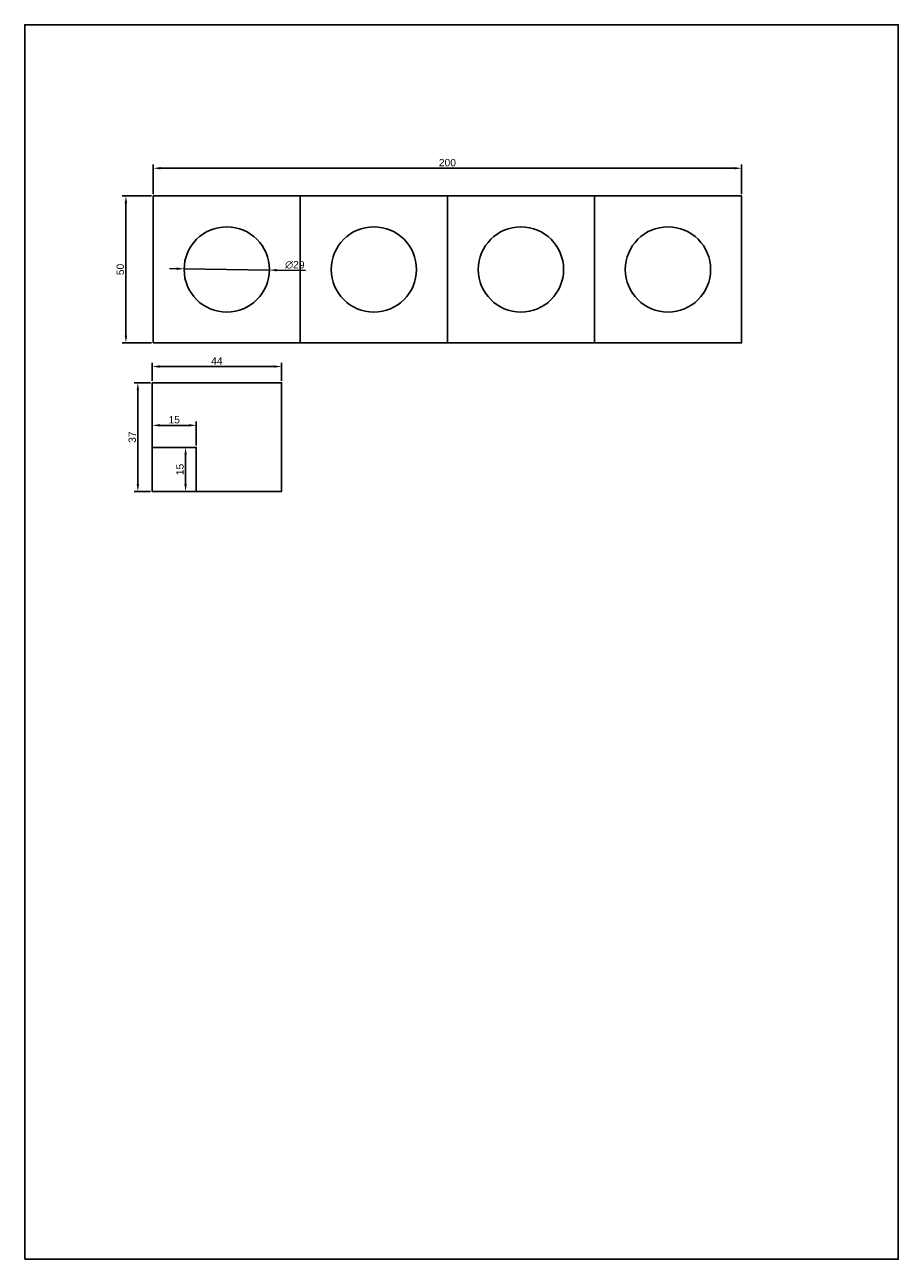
# Model space of a CAD drawing. Header units: millimetres. Extents: x 2390 to 2773, y -572 to 2444.
# Tile 6 of 6: x 2393 to 2690, y 2024 to 2444. Entities that reach past the tile are written whole.
import ezdxf

# ---------------------------------------------------------------- set-up
doc = ezdxf.new("R2010")
doc.units = ezdxf.units.MM
doc.styles.get("Standard").update_dxf_attribs({"font": 'arial.ttf'})
doc.dimstyles.new('ISO-25', dxfattribs={"dimtxt": 2.5, "dimasz": 2.5, "dimexe": 1.25, "dimexo": 0.625, "dimtad": 1, "dimtxsty": 'Standard', "dimcen": 2.5, "dimadec": 0, "dimazin": 0, "dimtfac": 1, "dimtmove": 0, "dimatfit": 3, "dimfxl": 1, "dimarcsym": 0})

# ---------------------------------------------------------------- blocks, each defined once
blk = doc.blocks.new('*D1')
at = {"color": 0, "lineweight": -2, "transparency": 16777216}
for p, q in [((2436.53, 2386.4), (2436.53, 2396.45)), ((2439.03, 2395.2), (2634.03, 2395.2)), ((2636.53, 2386.4), (2636.53, 2396.45))]:
    blk.add_line(p, q, dxfattribs=at)
at = {"color": 0, "transparency": 16777216}
for points in [[(2439.03, 2395.62), (2439.03, 2394.79), (2436.53, 2395.2)], [(2634.03, 2395.62), (2634.03, 2394.79), (2636.53, 2395.2)]]:
    blk.add_solid(points, dxfattribs=at)
at = {"layer": 'Defpoints', "color": 0, "transparency": 16777216}
for p in [(2636.53, 2395.2), (2436.53, 2385.77), (2636.53, 2385.77)]:
    blk.add_point(p, dxfattribs=at)
at = {"color": 0, "transparency": 16777216, "insert": (2536.53, 2397.1), "char_height": 2.5, "attachment_point": 5}
blk.add_mtext('200', dxfattribs=at)
blk = doc.blocks.new('*D3')
at = {"color": 0, "lineweight": -2, "transparency": 16777216}
for p, q in [((2444.53, 2361.02), (2442.03, 2361.06)), ((2447.03, 2360.98), (2476.02, 2360.56)), ((2488.27, 2360.38), (2478.52, 2360.52))]:
    blk.add_line(p, q, dxfattribs=at)
at = {"color": 0, "transparency": 16777216}
for points in [[(2444.53, 2361.44), (2444.52, 2360.6), (2447.03, 2360.98)], [(2478.53, 2360.94), (2478.52, 2360.1), (2476.02, 2360.56)]]:
    blk.add_solid(points, dxfattribs=at)
at = {"layer": 'Defpoints', "color": 0, "transparency": 16777216}
for p in [(2447.03, 2360.98), (2476.02, 2360.56)]:
    blk.add_point(p, dxfattribs=at)
at = {"color": 0, "transparency": 16777216, "insert": (2484.67, 2362.33), "char_height": 2.5, "attachment_point": 5, "rotation": 359.1565}
blk.add_mtext('∅29', dxfattribs=at)
blk = doc.blocks.new('*D4')
at = {"color": 0, "lineweight": -2, "transparency": 16777216}
for p, q in [((2435.9, 2385.77), (2425.98, 2385.77)), ((2427.23, 2338.27), (2427.23, 2383.27)), ((2435.9, 2335.77), (2425.98, 2335.77))]:
    blk.add_line(p, q, dxfattribs=at)
at = {"color": 0, "transparency": 16777216}
for points in [[(2426.82, 2383.27), (2427.65, 2383.27), (2427.23, 2385.77)], [(2426.82, 2338.27), (2427.65, 2338.27), (2427.23, 2335.77)]]:
    blk.add_solid(points, dxfattribs=at)
at = {"layer": 'Defpoints', "color": 0, "transparency": 16777216}
for p in [(2427.23, 2385.77), (2436.53, 2385.77), (2436.53, 2335.77)]:
    blk.add_point(p, dxfattribs=at)
at = {"color": 0, "transparency": 16777216, "insert": (2425.33, 2360.77), "char_height": 2.5, "attachment_point": 5, "rotation": 90}
blk.add_mtext('50', dxfattribs=at)
blk = doc.blocks.new('*D5')
at = {"color": 0, "lineweight": -2, "transparency": 16777216}
for p, q in [((2436.16, 2322.86), (2436.16, 2328.99)), ((2438.66, 2327.74), (2477.66, 2327.74)), ((2480.16, 2322.86), (2480.16, 2328.99))]:
    blk.add_line(p, q, dxfattribs=at)
at = {"color": 0, "transparency": 16777216}
for points in [[(2438.66, 2328.16), (2438.66, 2327.33), (2436.16, 2327.74)], [(2477.66, 2328.16), (2477.66, 2327.33), (2480.16, 2327.74)]]:
    blk.add_solid(points, dxfattribs=at)
at = {"layer": 'Defpoints', "color": 0, "transparency": 16777216}
for p in [(2480.16, 2327.74), (2436.16, 2322.23), (2480.16, 2322.23)]:
    blk.add_point(p, dxfattribs=at)
at = {"color": 0, "transparency": 16777216, "insert": (2458.16, 2329.62), "char_height": 2.5, "attachment_point": 5}
blk.add_mtext('44', dxfattribs=at)
blk = doc.blocks.new('*D6')
at = {"color": 0, "lineweight": -2, "transparency": 16777216}
for p, q in [((2435.54, 2322.23), (2430.04, 2322.23)), ((2431.29, 2287.73), (2431.29, 2319.73)), ((2435.54, 2285.23), (2430.04, 2285.23))]:
    blk.add_line(p, q, dxfattribs=at)
at = {"color": 0, "transparency": 16777216}
for points in [[(2430.87, 2319.73), (2431.71, 2319.73), (2431.29, 2322.23)], [(2430.87, 2287.73), (2431.71, 2287.73), (2431.29, 2285.23)]]:
    blk.add_solid(points, dxfattribs=at)
at = {"layer": 'Defpoints', "color": 0, "transparency": 16777216}
for p in [(2431.29, 2322.23), (2436.16, 2322.23), (2436.16, 2285.23)]:
    blk.add_point(p, dxfattribs=at)
at = {"color": 0, "transparency": 16777216, "insert": (2429.39, 2303.73), "char_height": 2.5, "attachment_point": 5, "rotation": 90}
blk.add_mtext('37', dxfattribs=at)
blk = doc.blocks.new('*D7')
at = {"color": 0, "lineweight": -2, "transparency": 16777216}
for p, q in [((2436.16, 2300.86), (2436.16, 2308.99)), ((2438.66, 2307.74), (2448.66, 2307.74)), ((2451.16, 2300.86), (2451.16, 2308.99))]:
    blk.add_line(p, q, dxfattribs=at)
at = {"color": 0, "transparency": 16777216}
for points in [[(2438.66, 2308.16), (2438.66, 2307.33), (2436.16, 2307.74)], [(2448.66, 2308.16), (2448.66, 2307.33), (2451.16, 2307.74)]]:
    blk.add_solid(points, dxfattribs=at)
at = {"layer": 'Defpoints', "color": 0, "transparency": 16777216}
for p in [(2451.16, 2307.74), (2436.16, 2300.23), (2451.16, 2300.23)]:
    blk.add_point(p, dxfattribs=at)
at = {"color": 0, "transparency": 16777216, "insert": (2443.66, 2309.64), "char_height": 2.5, "attachment_point": 5}
blk.add_mtext('15', dxfattribs=at)
blk = doc.blocks.new('*D8')
at = {"color": 0, "lineweight": -2, "transparency": 16777216}
for p, q in [((2450.54, 2300.23), (2446.27, 2300.23)), ((2447.52, 2297.73), (2447.52, 2287.73)), ((2450.54, 2285.23), (2446.27, 2285.23))]:
    blk.add_line(p, q, dxfattribs=at)
at = {"color": 0, "transparency": 16777216}
for points in [[(2447.11, 2297.73), (2447.94, 2297.73), (2447.52, 2300.23)], [(2447.11, 2287.73), (2447.94, 2287.73), (2447.52, 2285.23)]]:
    blk.add_solid(points, dxfattribs=at)
at = {"layer": 'Defpoints', "color": 0, "transparency": 16777216}
for p in [(2451.16, 2300.23), (2447.52, 2285.23), (2451.16, 2285.23)]:
    blk.add_point(p, dxfattribs=at)
at = {"color": 0, "transparency": 16777216, "insert": (2445.62, 2292.73), "char_height": 2.5, "attachment_point": 5, "rotation": 90}
blk.add_mtext('15', dxfattribs=at)

msp = doc.modelspace()

# ---------------------------------------------------------------- linework, layer by layer
for points in [[(2392.826, 2024.035), (2689.826, 2024.035), (2689.826, 2444.035), (2392.826, 2444.035)], [(2436.525, 2335.771), (2486.525, 2335.771), (2486.525, 2385.771), (2436.525, 2385.771)], [(2486.525, 2335.771), (2536.525, 2335.771), (2536.525, 2385.771), (2486.525, 2385.771)], [(2536.525, 2335.771), (2586.525, 2335.771), (2586.525, 2385.771), (2536.525, 2385.771)], [(2586.525, 2335.771), (2636.525, 2335.771), (2636.525, 2385.771), (2586.525, 2385.771)], [(2436.161, 2285.234), (2480.161, 2285.234), (2480.161, 2322.234), (2436.161, 2322.234)], [(2436.161, 2285.234), (2451.161, 2285.234), (2451.161, 2300.234), (2436.161, 2300.234)]]:
    msp.add_lwpolyline(points, close=True)
for centre in [(2461.525, 2360.771), (2511.525, 2360.771), (2561.525, 2360.771), (2611.525, 2360.771)]:
    msp.add_circle(centre, 14.5)

# ---------------------------------------------------------------- dimensions: what is measured, and where the dimension line sits
for base, p1, p2, picture, middle in [((2636.525, 2395.204), (2436.525, 2385.771), (2636.525, 2385.771), '*D1', (2536.525, 2397.105)), ((2480.161, 2327.744), (2436.161, 2322.234), (2480.161, 2322.234), '*D5', (2458.161, 2329.619)), ((2451.161, 2307.743), (2436.161, 2300.234), (2451.161, 2300.234), '*D7', (2443.661, 2309.644))]:
    dim = msp.add_linear_dim(base=base, p1=p1, p2=p2, dimstyle='ISO-25')
    dim.commit()
    dim.dimension.update_dxf_attribs({"geometry": picture, "text_midpoint": middle})
for base, p1, p2, picture, middle in [((2427.234, 2385.771), (2436.525, 2335.771), (2436.525, 2385.771), '*D4', (2425.332, 2360.771)), ((2431.291, 2322.234), (2436.161, 2285.234), (2436.161, 2322.234), '*D6', (2429.389, 2303.734)), ((2447.522, 2285.234), (2451.161, 2300.234), (2451.161, 2285.234), '*D8', (2445.62, 2292.734))]:
    dim = msp.add_linear_dim(base=base, p1=p1, p2=p2, angle=90, dimstyle='ISO-25')
    dim.commit()
    dim.dimension.update_dxf_attribs({"geometry": picture, "text_midpoint": middle})
dim = msp.add_diameter_dim_2p(p1=(2447.027, 2360.985), p2=(2476.024, 2360.558), dimstyle='ISO-25')
dim.commit()
dim.dimension.update_dxf_attribs({"geometry": '*D3', "text_midpoint": (2484.644, 2360.431)})

doc.saveas('drawing.dxf')
